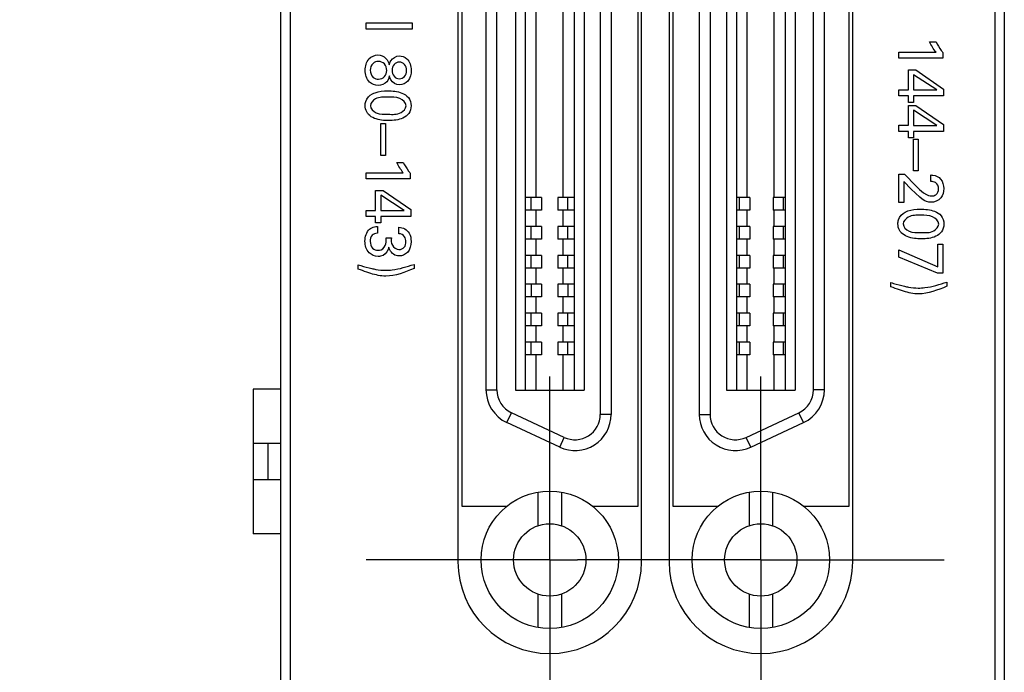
# Model space of a CAD drawing. Header units: inches. Extents: x 0.2 to 16.8, y 0.1 to 10.8.
# Tile 8 of 30: x 2.4 to 3.5, y 6.2 to 6.9. Entities that reach past the tile are written whole.
import ezdxf

# ---------------------------------------------------------------- set-up
doc = ezdxf.new("R2010")
doc.units = ezdxf.units.IN
doc.header["$LTSCALE"] = 0.935
doc.header["$MEASUREMENT"] = 0
doc.linetypes.add('CENTER', pattern=[0.6, 0.375, -0.075, 0.075, -0.075])
doc.layers.get('0').update_dxf_attribs({"linetype": 'CONTINUOUS'})
for name, color, linetype in [('02___PRT_ALL_AXES', 7, 'CONTINUOUS'), ('DEFAULT_1', 7, 'CENTER'), ('DIMENSIONS', 7, 'CONTINUOUS')]:
    doc.layers.add(name, color=color, linetype=linetype)
doc.styles.get("Standard").update_dxf_attribs({"font": 'txt', "width": 0.8})
doc.dimstyles.new('DIMSTYLE_1', dxfattribs={"dimtxt": 0.125, "dimasz": 0.18, "dimexe": 0.125, "dimexo": 0.0625, "dimgap": 0.0625, "dimtad": 0, "dimtih": 1, "dimtoh": 1, "dimzin": 4, "dimdsep": 46, "dimtxsty": 'STANDARD', "dimblk": '_FILLED', "dimblk1": '_FILLED', "dimblk2": '_FILLED', "dimcen": 0.09, "dimadec": 0, "dimazin": 0, "dimtp": 0.001, "dimtm": 0.001, "dimtfac": 1, "dimtofl": 0, "dimtmove": 0, "dimatfit": 3, "dimldrblk": '_FILLED', "dimfxl": 1, "dimtolj": 1, "dimtzin": 4, "dimarcsym": 0})

# ---------------------------------------------------------------- blocks, each defined once
blk = doc.blocks.new('_FILLED')
at = {"color": 0, "linetype": 'BYBLOCK'}
blk.add_solid([(0, 0), (-1, 0.1736), (-1, -0.1736)], dxfattribs=at)
blk = doc.blocks.new('*D10')
at = {"layer": 'DIMENSIONS', "color": 2, "linetype": 'CONTINUOUS'}
for p, q in [((2.892, 7.0838), (1.8141, 7.0838)), ((1.9391, 7.0838), (1.9391, 6.3458)), ((1.9391, 5.3578), (1.9391, 6.0958)), ((2.8802, 5.3578), (1.8141, 5.3578))]:
    blk.add_line(p, q, dxfattribs=at)
at = {"layer": 'DIMENSIONS', "color": 2, "linetype": 'CONTINUOUS', "xscale": 0.18, "yscale": 0.18, "zscale": 0.18}
for p, rotation in [((1.9391, 7.0838), 90), ((1.9391, 5.3578), 270)]:
    blk.add_blockref('_FILLED', p, dxfattribs=dict(at, rotation=rotation))
at = {"layer": 'DIMENSIONS', "color": 2, "linetype": 'CONTINUOUS', "insert": (1.9391, 6.2833), "char_height": 0.125, "width": 1.125, "attachment_point": 2, "line_spacing_factor": 0.9}
blk.add_mtext('1.73{\\Ftxt.shx;\\W1.000000;\\H0.125000; }[43.8]', dxfattribs=at)

msp = doc.modelspace()

# ---------------------------------------------------------------- linework, layer by layer
at = {"color": 7, "linetype": 'CONTINUOUS'}
for p, q in [((2.7192, 3.4814), (2.7192, 8.6191)), ((3.5072, 3.4814), (3.5072, 8.6191)), ((2.7292, 8.5891), (2.7292, 4.5191)), ((3.4972, 4.5191), (3.4972, 8.5891)), ((2.912, 7.8248), (2.912, 6.3398)), ((3.112, 6.3398), (3.112, 7.8248)), ((3.142, 7.8248), (3.142, 6.3398)), ((3.342, 6.3398), (3.342, 7.8248)), ((3.0671, 7.6675), (3.0671, 6.5002)), ((3.0789, 7.6675), (3.0789, 6.5002)), ((3.1749, 7.6675), (3.1749, 6.5002)), ((3.1868, 7.6675), (3.1868, 6.5002)), ((2.9427, 6.527), (2.9427, 7.6407)), ((2.9545, 6.527), (2.9545, 7.6407)), ((2.9746, 7.6409), (2.9746, 6.5267)), ((2.9854, 7.6409), (2.9854, 6.5267)), ((3.0385, 7.6409), (3.0385, 6.5267)), ((3.0494, 7.6409), (3.0494, 6.5267)), ((3.2045, 7.6409), (3.2045, 6.5267)), ((3.2153, 7.6409), (3.2153, 6.5267)), ((3.2684, 7.6409), (3.2684, 6.5267)), ((3.2793, 7.6409), (3.2793, 6.5267)), ((3.2994, 6.527), (3.2994, 7.6407)), ((3.3112, 6.527), (3.3112, 7.6407)), ((2.9972, 6.7364), (2.9972, 7.4313)), ((3.0267, 6.7364), (3.0267, 7.4313)), ((3.2271, 6.7364), (3.2271, 7.4313)), ((3.2566, 6.7364), (3.2566, 7.4313)), ((3.003, 6.7364), (2.9854, 6.7364)), ((2.9919, 6.7226), (2.9919, 6.7364)), ((3.003, 6.7364), (3.003, 6.7226)), ((3.0207, 6.7364), (3.0207, 6.7226)), ((3.0385, 6.7364), (3.0207, 6.7364)), ((3.0318, 6.7226), (3.0318, 6.7364)), ((3.2299, 6.7364), (3.2153, 6.7364)), ((3.2188, 6.7226), (3.2188, 6.7364)), ((3.2299, 6.7364), (3.2299, 6.7226)), ((3.2555, 6.7364), (3.2555, 6.7226)), ((3.2684, 6.7364), (3.2555, 6.7364)), ((3.2665, 6.7226), (3.2665, 6.7364)), ((3.003, 6.7226), (2.9854, 6.7226)), ((2.9972, 6.7049), (2.9972, 6.7226)), ((3.0385, 6.7226), (3.0207, 6.7226)), ((3.0267, 6.7049), (3.0267, 6.7226)), ((3.2299, 6.7226), (3.2153, 6.7226)), ((3.2271, 6.7049), (3.2271, 6.7226)), ((3.2684, 6.7226), (3.2555, 6.7226)), ((3.2566, 6.7049), (3.2566, 6.7226)), ((3.003, 6.7049), (2.9854, 6.7049)), ((2.9919, 6.6911), (2.9919, 6.7049)), ((3.003, 6.7049), (3.003, 6.6911)), ((3.0207, 6.7049), (3.0207, 6.6911)), ((3.0385, 6.7049), (3.0207, 6.7049)), ((3.0318, 6.6911), (3.0318, 6.7049)), ((3.2299, 6.7049), (3.2153, 6.7049)), ((3.2188, 6.6911), (3.2188, 6.7049)), ((3.2299, 6.7049), (3.2299, 6.6911)), ((3.2555, 6.7049), (3.2555, 6.6911)), ((3.2684, 6.7049), (3.2555, 6.7049)), ((3.2665, 6.6911), (3.2665, 6.7049)), ((3.003, 6.6911), (2.9854, 6.6911)), ((2.9972, 6.6734), (2.9972, 6.6911)), ((3.0385, 6.6911), (3.0207, 6.6911)), ((3.0267, 6.6734), (3.0267, 6.6911)), ((3.2299, 6.6911), (3.2153, 6.6911)), ((3.2271, 6.6734), (3.2271, 6.6911)), ((3.2684, 6.6911), (3.2555, 6.6911)), ((3.2566, 6.6734), (3.2566, 6.6911)), ((3.003, 6.6734), (2.9854, 6.6734)), ((2.9919, 6.6596), (2.9919, 6.6734)), ((3.003, 6.6734), (3.003, 6.6596)), ((3.0207, 6.6734), (3.0207, 6.6596)), ((3.0385, 6.6734), (3.0207, 6.6734)), ((3.0318, 6.6596), (3.0318, 6.6734)), ((3.2299, 6.6734), (3.2153, 6.6734)), ((3.2188, 6.6596), (3.2188, 6.6734)), ((3.2299, 6.6734), (3.2299, 6.6596)), ((3.2555, 6.6734), (3.2555, 6.6596)), ((3.2684, 6.6734), (3.2555, 6.6734)), ((3.2665, 6.6596), (3.2665, 6.6734)), ((3.003, 6.6596), (2.9854, 6.6596)), ((2.9972, 6.6419), (2.9972, 6.6596)), ((3.0385, 6.6596), (3.0207, 6.6596)), ((3.0267, 6.6419), (3.0267, 6.6596)), ((3.2299, 6.6596), (3.2153, 6.6596)), ((3.2271, 6.6419), (3.2271, 6.6596)), ((3.2684, 6.6596), (3.2555, 6.6596)), ((3.2566, 6.6419), (3.2566, 6.6596)), ((3.0032, 6.6419), (2.9854, 6.6419)), ((2.9921, 6.6281), (2.9921, 6.6419)), ((3.0032, 6.6419), (3.0032, 6.6281)), ((3.0209, 6.6419), (3.0209, 6.6281)), ((3.0385, 6.6419), (3.0209, 6.6419)), ((3.032, 6.6281), (3.032, 6.6419)), ((3.2299, 6.6419), (3.2153, 6.6419)), ((3.2188, 6.6281), (3.2188, 6.6419)), ((3.2299, 6.6419), (3.2299, 6.6281)), ((3.2555, 6.6419), (3.2555, 6.6281)), ((3.2684, 6.6419), (3.2555, 6.6419)), ((3.2665, 6.6281), (3.2665, 6.6419)), ((3.0032, 6.6281), (2.9854, 6.6281)), ((2.9972, 6.6104), (2.9972, 6.6281)), ((3.0385, 6.6281), (3.0209, 6.6281)), ((3.0267, 6.6104), (3.0267, 6.6281)), ((3.2299, 6.6281), (3.2153, 6.6281)), ((3.2271, 6.6104), (3.2271, 6.6281)), ((3.2684, 6.6281), (3.2555, 6.6281)), ((3.2566, 6.6104), (3.2566, 6.6281)), ((3.003, 6.6104), (2.9854, 6.6104)), ((2.9919, 6.5966), (2.9919, 6.6104)), ((3.003, 6.6104), (3.003, 6.5966)), ((3.0207, 6.6104), (3.0207, 6.5966)), ((3.0385, 6.6104), (3.0207, 6.6104)), ((3.0318, 6.5966), (3.0318, 6.6104)), ((3.2299, 6.6104), (3.2153, 6.6104)), ((3.2188, 6.5966), (3.2188, 6.6104)), ((3.2299, 6.6104), (3.2299, 6.5966)), ((3.2555, 6.6104), (3.2555, 6.5966)), ((3.2684, 6.6104), (3.2555, 6.6104)), ((3.2665, 6.5966), (3.2665, 6.6104)), ((3.003, 6.5966), (2.9854, 6.5966)), ((2.9972, 6.5789), (2.9972, 6.5966)), ((3.0385, 6.5966), (3.0207, 6.5966)), ((3.0267, 6.5789), (3.0267, 6.5966)), ((3.2299, 6.5966), (3.2153, 6.5966)), ((3.2271, 6.5789), (3.2271, 6.5966)), ((3.2684, 6.5966), (3.2555, 6.5966)), ((3.2566, 6.5789), (3.2566, 6.5966)), ((3.003, 6.5789), (2.9854, 6.5789)), ((2.9919, 6.5651), (2.9919, 6.5789)), ((3.003, 6.5789), (3.003, 6.5651)), ((3.0207, 6.5789), (3.0207, 6.5651)), ((3.0385, 6.5789), (3.0207, 6.5789)), ((3.0318, 6.5651), (3.0318, 6.5789)), ((3.2299, 6.5789), (3.2153, 6.5789)), ((3.2188, 6.5651), (3.2188, 6.5789)), ((3.2299, 6.5789), (3.2299, 6.5651)), ((3.2555, 6.5789), (3.2555, 6.5651)), ((3.2684, 6.5789), (3.2555, 6.5789)), ((3.2665, 6.5651), (3.2665, 6.5789)), ((3.003, 6.5651), (2.9854, 6.5651)), ((2.9972, 6.5267), (2.9972, 6.5651)), ((3.0385, 6.5651), (3.0207, 6.5651)), ((3.0267, 6.5267), (3.0267, 6.5651)), ((3.2299, 6.5651), (3.2153, 6.5651)), ((3.2271, 6.5267), (3.2271, 6.5651)), ((3.2684, 6.5651), (3.2555, 6.5651)), ((3.2566, 6.5267), (3.2566, 6.5651)), ((2.6891, 6.5275), (2.6891, 6.37)), ((2.7192, 6.5275), (2.6891, 6.5275)), ((2.9427, 6.527), (2.9545, 6.527)), ((2.9746, 6.5267), (3.0494, 6.5267)), ((3.2045, 6.5267), (3.2793, 6.5267)), ((3.3112, 6.527), (3.2994, 6.527)), ((2.9654, 6.4913), (2.9704, 6.502)), ((3.0279, 6.4752), (2.9704, 6.502)), ((3.0789, 6.5002), (3.0671, 6.5002)), ((3.1749, 6.5002), (3.1868, 6.5002)), ((3.226, 6.4752), (3.2834, 6.502)), ((3.2884, 6.4913), (3.2834, 6.502)), ((3.0229, 6.4645), (2.9654, 6.4913)), ((3.231, 6.4645), (3.2884, 6.4913)), ((2.7192, 6.4685), (2.6891, 6.4685)), ((2.7049, 6.4685), (2.7049, 6.4291)), ((3.0229, 6.4645), (3.0279, 6.4752)), ((3.231, 6.4645), (3.226, 6.4752)), ((2.7192, 6.4291), (2.6891, 6.4291)), ((2.9992, 6.4154), (2.9992, 6.3789)), ((3.0247, 6.4154), (3.0247, 6.3789)), ((3.2291, 6.4154), (3.2291, 6.3789)), ((3.2547, 6.4154), (3.2547, 6.3789)), ((2.7192, 6.37), (2.6891, 6.37)), ((2.9992, 6.3045), (2.9992, 6.268)), ((3.0247, 6.3045), (3.0247, 6.268)), ((3.2291, 6.3045), (3.2291, 6.268)), ((3.2547, 6.3045), (3.2547, 6.268))]:
    msp.add_line(p, q, dxfattribs=at)
at = {"color": 40, "linetype": 'CONTINUOUS'}
for p, q in [((2.812, 6.9197), (2.812, 6.9267)), ((2.812, 6.9267), (2.8621, 6.9267)), ((2.8621, 6.9197), (2.812, 6.9197)), ((2.8621, 6.9267), (2.8621, 6.9197)), ((3.4258, 6.9058), (3.4328, 6.9058)), ((3.3922, 6.888), (3.3922, 6.8946)), ((3.3922, 6.8946), (3.4328, 6.8946)), ((3.4403, 6.888), (3.3922, 6.888)), ((3.4403, 6.8942), (3.4403, 6.888)), ((3.4027, 6.8537), (3.4027, 6.8753)), ((3.4027, 6.8753), (3.4109, 6.8753)), ((3.4109, 6.8753), (3.441, 6.8545)), ((3.4083, 6.8701), (3.4083, 6.8535)), ((3.4337, 6.8535), (3.4083, 6.8701)), ((3.3922, 6.847), (3.3922, 6.8537)), ((3.3922, 6.8537), (3.4027, 6.8537)), ((3.4083, 6.8535), (3.4337, 6.8535)), ((3.441, 6.8545), (3.441, 6.847)), ((3.4027, 6.847), (3.3922, 6.847)), ((3.4027, 6.84), (3.4027, 6.847)), ((3.4083, 6.847), (3.4083, 6.84)), ((3.441, 6.847), (3.4083, 6.847)), ((3.4083, 6.84), (3.4027, 6.84)), ((3.4027, 6.8151), (3.4027, 6.8367)), ((3.4027, 6.8367), (3.4109, 6.8367)), ((3.4109, 6.8367), (3.441, 6.8159)), ((3.4083, 6.8315), (3.4083, 6.8148)), ((3.4337, 6.8148), (3.4083, 6.8315)), ((2.828, 6.7822), (2.828, 6.817)), ((2.828, 6.817), (2.833, 6.817)), ((2.833, 6.817), (2.833, 6.7822)), ((3.3922, 6.8084), (3.3922, 6.8151)), ((3.3922, 6.8151), (3.4027, 6.8151)), ((3.4083, 6.8148), (3.4337, 6.8148)), ((3.441, 6.8159), (3.441, 6.8084)), ((3.4027, 6.8084), (3.3922, 6.8084)), ((3.4027, 6.8014), (3.4027, 6.8084)), ((3.4083, 6.8014), (3.4027, 6.8014)), ((3.4083, 6.8084), (3.4083, 6.8014)), ((3.441, 6.8084), (3.4083, 6.8084)), ((3.4083, 6.7653), (3.4083, 6.8001)), ((3.4083, 6.8001), (3.4133, 6.8001)), ((3.4133, 6.8001), (3.4133, 6.7653)), ((2.833, 6.7822), (2.828, 6.7822)), ((2.8455, 6.7746), (2.8525, 6.7746)), ((2.812, 6.7567), (2.812, 6.7634)), ((2.812, 6.7634), (2.8525, 6.7634)), ((2.8601, 6.7567), (2.812, 6.7567)), ((2.8601, 6.7629), (2.8601, 6.7567)), ((3.3922, 6.7311), (3.3922, 6.7617)), ((3.3922, 6.7617), (3.3986, 6.7617)), ((3.3986, 6.7617), (3.4109, 6.7491)), ((3.4133, 6.7653), (3.4083, 6.7653)), ((3.4272, 6.7537), (3.4272, 6.761)), ((3.3977, 6.7539), (3.3977, 6.7311)), ((3.4057, 6.7455), (3.3977, 6.7539)), ((2.8224, 6.7224), (2.8224, 6.7441)), ((2.8224, 6.7441), (2.8307, 6.7441)), ((2.828, 6.7388), (2.828, 6.7222)), ((2.8534, 6.7222), (2.828, 6.7388)), ((2.8307, 6.7441), (2.8607, 6.7232)), ((3.4152, 6.7366), (3.4057, 6.7455)), ((3.3977, 6.7311), (3.3922, 6.7311)), ((2.812, 6.7157), (2.812, 6.7224)), ((2.812, 6.7224), (2.8224, 6.7224)), ((2.8224, 6.7157), (2.812, 6.7157)), ((2.8224, 6.7087), (2.8224, 6.7157)), ((2.828, 6.7222), (2.8534, 6.7222)), ((2.828, 6.7157), (2.828, 6.7087)), ((2.8607, 6.7157), (2.828, 6.7157)), ((2.8607, 6.7232), (2.8607, 6.7157)), ((2.828, 6.7087), (2.8224, 6.7087)), ((2.8243, 6.7048), (2.8243, 6.6974)), ((2.8478, 6.697), (2.8478, 6.704)), ((2.8339, 6.6926), (2.8395, 6.6926)), ((3.4346, 6.661), (3.4346, 6.6857)), ((3.4346, 6.6857), (3.4403, 6.6857)), ((3.4403, 6.6857), (3.4403, 6.6539)), ((3.3922, 6.6716), (3.3922, 6.6794)), ((3.3922, 6.6794), (3.4346, 6.661)), ((3.4345, 6.6539), (3.3922, 6.6716)), ((2.8034, 6.6585), (2.8034, 6.6631)), ((2.8642, 6.6635), (2.8642, 6.659)), ((3.4403, 6.6539), (3.4345, 6.6539)), ((3.3837, 6.6392), (3.3837, 6.6438)), ((3.4445, 6.6442), (3.4445, 6.6397))]:
    msp.add_line(p, q, dxfattribs=at)
at = {"color": 7, "linetype": 'CONTINUOUS'}
for centre, radius in [((3.012, 6.3417), 0.0748), ((3.2419, 6.3417), 0.0748), ((3.012, 6.3417), 0.0394), ((3.2419, 6.3417), 0.0394)]:
    msp.add_circle(centre, radius, dxfattribs=at)
for centre, radius, start, end in [((2.982, 6.527), 0.0394, 180, 245), ((2.982, 6.527), 0.0276, 180, 245), ((3.2718, 6.527), 0.0276, 295, 360), ((3.2718, 6.527), 0.0394, 295, 360), ((3.0395, 6.5002), 0.0394, 245, 360), ((3.0395, 6.5002), 0.0276, 245, 360), ((3.2143, 6.5002), 0.0394, 180, 295), ((3.2143, 6.5002), 0.0276, 180, 295), ((3.012, 6.3398), 0.1, 180, 360), ((3.242, 6.3398), 0.1, 180, 360)]:
    msp.add_arc(centre, radius, start, end, dxfattribs=at)
at = {"color": 40, "linetype": 'CONTINUOUS'}
for points in [[(3.4328, 6.8946), (3.4299, 6.898), (3.4277, 6.9019), (3.4258, 6.9058)], [(2.8111, 6.8749), (2.8111, 6.8793), (2.8122, 6.8841), (2.8151, 6.8874)], [(2.8151, 6.8874), (2.8175, 6.8899), (2.8213, 6.8916), (2.8248, 6.8916)], [(2.8248, 6.8916), (2.828, 6.8916), (2.8315, 6.8902), (2.8336, 6.8879)], [(2.8336, 6.8879), (2.8355, 6.8861), (2.8365, 6.8835), (2.8373, 6.881)], [(2.8525, 6.7634), (2.8497, 6.7668), (2.8474, 6.7706), (2.8455, 6.7746)], [(3.4378, 6.7565), (3.4401, 6.7537), (3.4412, 6.7498), (3.4412, 6.7461)], [(3.4109, 6.7491), (3.4135, 6.7464), (3.4162, 6.7439), (3.4192, 6.7416)], [(2.8108, 6.6887), (2.8108, 6.6934), (2.8122, 6.6989), (2.8158, 6.7019)], [(2.8335, 6.686), (2.8339, 6.6881), (2.8339, 6.6904), (2.8339, 6.6926)], [(2.8334, 6.6508), (2.8279, 6.6508), (2.8224, 6.652), (2.8172, 6.6536)], [(2.8642, 6.659), (2.8544, 6.655), (2.844, 6.6508), (2.8334, 6.6508)], [(3.4445, 6.6397), (3.4346, 6.6357), (3.4243, 6.6314), (3.4136, 6.6314)], [(3.4136, 6.6314), (3.4082, 6.6314), (3.4027, 6.6327), (3.3974, 6.6343)]]:
    msp.add_open_spline(points, degree=3, dxfattribs=at)
for points, knots in [([(3.4328, 6.9058), (3.4344, 6.9026), (3.4369, 6.8986), (3.4397, 6.8949), (3.4403, 6.8942)], [0, 0, 0, 0, 0.787871, 1, 1, 1, 1]), ([(2.8373, 6.881), (2.8376, 6.8824), (2.8392, 6.8873), (2.8445, 6.8906), (2.848, 6.8906)], [0, 0, 0, 0, 0.297256, 1, 1, 1, 1]), ([(2.848, 6.8906), (2.8509, 6.8906), (2.8587, 6.8878), (2.8612, 6.8795), (2.8612, 6.8751)], [0, 0, 0, 0, 0.393222, 1, 1, 1, 1]), ([(2.8252, 6.8584), (2.8218, 6.8584), (2.8134, 6.8615), (2.8111, 6.8704), (2.8111, 6.8749)], [0, 0, 0, 0, 0.430849, 1, 1, 1, 1]), ([(2.8254, 6.8846), (2.8234, 6.8846), (2.8183, 6.8829), (2.8166, 6.8776), (2.8166, 6.8749)], [0, 0, 0, 0, 0.433953, 1, 1, 1, 1]), ([(2.8166, 6.8749), (2.8166, 6.8721), (2.8184, 6.8667), (2.8236, 6.8653), (2.8256, 6.8653)], [0, 0, 0, 0, 0.573892, 1, 1, 1, 1]), ([(2.8345, 6.8748), (2.8345, 6.8773), (2.8329, 6.8825), (2.8278, 6.8846), (2.8254, 6.8846)], [0, 0, 0, 0, 0.521373, 1, 1, 1, 1]), ([(2.8256, 6.8653), (2.828, 6.8653), (2.833, 6.8673), (2.8345, 6.8724), (2.8345, 6.8748)], [0, 0, 0, 0, 0.491318, 1, 1, 1, 1]), ([(2.8482, 6.8839), (2.8461, 6.8839), (2.8416, 6.8818), (2.8404, 6.8772), (2.8404, 6.875)], [0, 0, 0, 0, 0.481316, 1, 1, 1, 1]), ([(2.8404, 6.875), (2.8404, 6.8727), (2.8415, 6.8679), (2.8461, 6.8657), (2.8482, 6.8657)], [0, 0, 0, 0, 0.525825, 1, 1, 1, 1]), ([(2.856, 6.8748), (2.856, 6.8771), (2.8549, 6.8818), (2.8503, 6.8839), (2.8482, 6.8839)], [0, 0, 0, 0, 0.519808, 1, 1, 1, 1]), ([(2.8482, 6.8657), (2.8502, 6.8657), (2.8548, 6.8676), (2.856, 6.8724), (2.856, 6.8748)], [0, 0, 0, 0, 0.461308, 1, 1, 1, 1]), ([(2.8612, 6.8751), (2.8612, 6.8709), (2.8596, 6.8627), (2.8517, 6.8591), (2.8483, 6.8591)], [0, 0, 0, 0, 0.550297, 1, 1, 1, 1]), ([(2.8374, 6.8689), (2.8368, 6.8666), (2.8349, 6.861), (2.8286, 6.8584), (2.8252, 6.8584)], [0, 0, 0, 0, 0.405195, 1, 1, 1, 1]), ([(2.8483, 6.8591), (2.8447, 6.8591), (2.8392, 6.8623), (2.8377, 6.8673), (2.8374, 6.8689)], [0, 0, 0, 0, 0.699239, 1, 1, 1, 1]), ([(2.811, 6.8365), (2.811, 6.838), (2.8117, 6.8432), (2.8156, 6.8477), (2.819, 6.8494)], [0, 0, 0, 0, 0.285081, 1, 1, 1, 1]), ([(2.8358, 6.8458), (2.8312, 6.8458), (2.8233, 6.8464), (2.8168, 6.8395), (2.8168, 6.8364)], [0, 0, 0, 0, 0.596574, 1, 1, 1, 1]), ([(2.819, 6.8494), (2.8199, 6.8498), (2.825, 6.852), (2.8308, 6.8525), (2.8355, 6.8525)], [0, 0, 0, 0, 0.175068, 1, 1, 1, 1]), ([(2.8355, 6.8525), (2.8407, 6.8525), (2.8489, 6.8519), (2.8591, 6.8459), (2.861, 6.8395), (2.861, 6.8364)], [0, 0, 0, 0, 0.464273, 0.719406, 1, 1, 1, 1]), ([(2.8555, 6.8363), (2.8555, 6.8397), (2.848, 6.8465), (2.8402, 6.8458), (2.8358, 6.8458)], [0, 0, 0, 0, 0.439102, 1, 1, 1, 1]), ([(2.8147, 6.8269), (2.8139, 6.8277), (2.8118, 6.8305), (2.811, 6.8341), (2.811, 6.8365)], [0, 0, 0, 0, 0.3123, 1, 1, 1, 1]), ([(2.8168, 6.8364), (2.8168, 6.8331), (2.8239, 6.8265), (2.8316, 6.827), (2.8359, 6.827)], [0, 0, 0, 0, 0.436618, 1, 1, 1, 1]), ([(2.8359, 6.827), (2.8407, 6.827), (2.8488, 6.8262), (2.8555, 6.8332), (2.8555, 6.8363)], [0, 0, 0, 0, 0.607795, 1, 1, 1, 1]), ([(2.861, 6.8364), (2.861, 6.8334), (2.8595, 6.8274), (2.8501, 6.8209), (2.8418, 6.8202), (2.8366, 6.8202)], [0, 0, 0, 0, 0.273506, 0.516352, 1, 1, 1, 1]), ([(2.8366, 6.8202), (2.834, 6.8202), (2.8264, 6.8205), (2.8182, 6.8231), (2.8147, 6.8269)], [0, 0, 0, 0, 0.330265, 1, 1, 1, 1]), ([(2.8525, 6.7746), (2.8542, 6.7713), (2.8566, 6.7673), (2.8594, 6.7637), (2.8601, 6.7629)], [0, 0, 0, 0, 0.787651, 1, 1, 1, 1]), ([(3.4272, 6.761), (3.4279, 6.7609), (3.4318, 6.7608), (3.4357, 6.7589), (3.4378, 6.7565)], [0, 0, 0, 0, 0.184484, 1, 1, 1, 1]), ([(3.4356, 6.7458), (3.4356, 6.7484), (3.4334, 6.7532), (3.4289, 6.7537), (3.4272, 6.7537)], [0, 0, 0, 0, 0.606163, 1, 1, 1, 1]), ([(3.4412, 6.7461), (3.4412, 6.7425), (3.4394, 6.7343), (3.4311, 6.7312), (3.4272, 6.7312)], [0, 0, 0, 0, 0.474384, 1, 1, 1, 1]), ([(3.4278, 6.7381), (3.4294, 6.7381), (3.4338, 6.7389), (3.4356, 6.7434), (3.4356, 6.7458)], [0, 0, 0, 0, 0.411451, 1, 1, 1, 1]), ([(3.4272, 6.7312), (3.4264, 6.7312), (3.4219, 6.7313), (3.4181, 6.7343), (3.4152, 6.7366)], [0, 0, 0, 0, 0.167907, 1, 1, 1, 1]), ([(3.4192, 6.7416), (3.42, 6.741), (3.4226, 6.7393), (3.4257, 6.7381), (3.4278, 6.7381)], [0, 0, 0, 0, 0.332727, 1, 1, 1, 1]), ([(3.3913, 6.7077), (3.3913, 6.7092), (3.3919, 6.7144), (3.3959, 6.7189), (3.3993, 6.7206)], [0, 0, 0, 0, 0.284994, 1, 1, 1, 1]), ([(3.4161, 6.717), (3.4115, 6.717), (3.4036, 6.7176), (3.397, 6.7107), (3.397, 6.7076)], [0, 0, 0, 0, 0.596544, 1, 1, 1, 1]), ([(3.3993, 6.7206), (3.4001, 6.721), (3.4053, 6.7232), (3.4111, 6.7237), (3.4157, 6.7237)], [0, 0, 0, 0, 0.174896, 1, 1, 1, 1]), ([(3.4157, 6.7237), (3.4209, 6.7237), (3.4292, 6.7231), (3.4394, 6.7171), (3.4413, 6.7107), (3.4413, 6.7076)], [0, 0, 0, 0, 0.464332, 0.719422, 1, 1, 1, 1]), ([(3.4357, 6.7075), (3.4357, 6.7109), (3.4283, 6.7176), (3.4205, 6.717), (3.4161, 6.717)], [0, 0, 0, 0, 0.439203, 1, 1, 1, 1]), ([(2.8158, 6.7019), (2.8165, 6.7026), (2.819, 6.7043), (2.8222, 6.7047), (2.8243, 6.7048)], [0, 0, 0, 0, 0.308297, 1, 1, 1, 1]), ([(2.8478, 6.704), (2.8521, 6.7039), (2.8599, 6.6994), (2.861, 6.6916), (2.861, 6.6885)], [0, 0, 0, 0, 0.578816, 1, 1, 1, 1]), ([(3.3949, 6.6981), (3.3942, 6.6989), (3.3921, 6.7017), (3.3913, 6.7053), (3.3913, 6.7077)], [0, 0, 0, 0, 0.312419, 1, 1, 1, 1]), ([(3.397, 6.7076), (3.397, 6.7043), (3.4042, 6.6977), (3.4119, 6.6982), (3.4162, 6.6982)], [0, 0, 0, 0, 0.43672, 1, 1, 1, 1]), ([(3.4162, 6.6982), (3.421, 6.6982), (3.4291, 6.6973), (3.4357, 6.7044), (3.4357, 6.7075)], [0, 0, 0, 0, 0.607733, 1, 1, 1, 1]), ([(3.4413, 6.7076), (3.4413, 6.7046), (3.4398, 6.6986), (3.4303, 6.6921), (3.4221, 6.6914), (3.4168, 6.6914)], [0, 0, 0, 0, 0.273508, 0.516352, 1, 1, 1, 1]), ([(2.8243, 6.6974), (2.8223, 6.6975), (2.8175, 6.6958), (2.8165, 6.6909), (2.8165, 6.6886)], [0, 0, 0, 0, 0.463272, 1, 1, 1, 1]), ([(2.8395, 6.6926), (2.8392, 6.6899), (2.8392, 6.6838), (2.845, 6.6798), (2.8478, 6.6798)], [0, 0, 0, 0, 0.491072, 1, 1, 1, 1]), ([(2.8554, 6.6882), (2.8554, 6.6902), (2.8545, 6.6946), (2.8501, 6.6968), (2.8478, 6.697)], [0, 0, 0, 0, 0.454485, 1, 1, 1, 1]), ([(3.4168, 6.6914), (3.4143, 6.6914), (3.4066, 6.6917), (3.3985, 6.6943), (3.3949, 6.6981)], [0, 0, 0, 0, 0.330114, 1, 1, 1, 1]), ([(2.825, 6.6721), (2.8215, 6.6721), (2.8132, 6.6757), (2.8108, 6.6843), (2.8108, 6.6887)], [0, 0, 0, 0, 0.439788, 1, 1, 1, 1]), ([(2.8165, 6.6886), (2.8165, 6.686), (2.8179, 6.6808), (2.8229, 6.679), (2.825, 6.679)], [0, 0, 0, 0, 0.553672, 1, 1, 1, 1]), ([(2.825, 6.679), (2.8262, 6.679), (2.8301, 6.6795), (2.8329, 6.6833), (2.8335, 6.686)], [0, 0, 0, 0, 0.294468, 1, 1, 1, 1]), ([(2.8366, 6.6823), (2.8361, 6.6788), (2.8326, 6.6731), (2.8269, 6.6721), (2.825, 6.6721)], [0, 0, 0, 0, 0.651353, 1, 1, 1, 1]), ([(2.848, 6.6727), (2.8469, 6.6727), (2.8417, 6.6734), (2.8375, 6.6784), (2.8366, 6.6823)], [0, 0, 0, 0, 0.209351, 1, 1, 1, 1]), ([(2.8478, 6.6798), (2.8499, 6.6798), (2.8546, 6.6814), (2.8554, 6.6862), (2.8554, 6.6882)], [0, 0, 0, 0, 0.501065, 1, 1, 1, 1]), ([(2.861, 6.6885), (2.861, 6.6843), (2.859, 6.6761), (2.8512, 6.6727), (2.848, 6.6727)], [0, 0, 0, 0, 0.55911, 1, 1, 1, 1]), ([(2.8034, 6.6631), (2.8044, 6.6628), (2.8092, 6.6613), (2.8142, 6.6599), (2.8182, 6.659)], [0, 0, 0, 0, 0.19471, 1, 1, 1, 1]), ([(2.8332, 6.6571), (2.8356, 6.6571), (2.8462, 6.6578), (2.8564, 6.6611), (2.8642, 6.6635)], [0, 0, 0, 0, 0.224634, 1, 1, 1, 1]), ([(2.8172, 6.6536), (2.8157, 6.6541), (2.8111, 6.6556), (2.8065, 6.6573), (2.8034, 6.6585)], [0, 0, 0, 0, 0.31432, 1, 1, 1, 1]), ([(2.8182, 6.659), (2.8197, 6.6587), (2.8246, 6.6576), (2.8297, 6.6571), (2.8332, 6.6571)], [0, 0, 0, 0, 0.29691, 1, 1, 1, 1]), ([(3.3837, 6.6438), (3.3846, 6.6435), (3.3895, 6.6419), (3.3945, 6.6406), (3.3985, 6.6397)], [0, 0, 0, 0, 0.194586, 1, 1, 1, 1]), ([(3.3974, 6.6343), (3.396, 6.6347), (3.3913, 6.6363), (3.3868, 6.638), (3.3837, 6.6392)], [0, 0, 0, 0, 0.314351, 1, 1, 1, 1]), ([(3.3985, 6.6397), (3.3999, 6.6394), (3.4049, 6.6383), (3.4099, 6.6378), (3.4135, 6.6378)], [0, 0, 0, 0, 0.297311, 1, 1, 1, 1]), ([(3.4135, 6.6378), (3.4159, 6.6378), (3.4265, 6.6385), (3.4367, 6.6418), (3.4445, 6.6442)], [0, 0, 0, 0, 0.224679, 1, 1, 1, 1])]:
    msp.add_open_spline(points, degree=3, knots=knots, dxfattribs=at)
at = {"layer": '02___PRT_ALL_AXES', "color": 7, "linetype": 'CONTINUOUS'}
for p, q in [((2.9162, 7.7661), (2.9162, 6.4001)), ((3.1082, 6.4001), (3.1082, 7.7661)), ((3.1462, 7.7661), (3.1462, 6.4001)), ((3.3382, 6.4001), (3.3382, 7.7661)), ((2.9162, 6.4001), (2.9652, 6.4001)), ((3.0592, 6.4001), (3.1082, 6.4001)), ((3.1462, 6.4001), (3.1952, 6.4001)), ((3.2892, 6.4001), (3.3382, 6.4001))]:
    msp.add_line(p, q, dxfattribs=at)
at = {"layer": 'DEFAULT_1', "color": 7, "linetype": 'CENTER'}
for p, q in [((3.012, 6.3417), (3.012, 6.5415)), ((3.2419, 6.3417), (3.2419, 6.5415)), ((3.012, 6.3417), (2.8121, 6.3417)), ((3.012, 6.3417), (3.012, 6.1419)), ((3.012, 6.3417), (3.0421, 6.3417)), ((3.2419, 6.3417), (3.0421, 6.3417)), ((3.2419, 6.3417), (3.2419, 6.1419)), ((3.2419, 6.3417), (3.4417, 6.3417))]:
    msp.add_line(p, q, dxfattribs=at)

# ---------------------------------------------------------------- dimensions: what is measured, and where the dimension line sits
at = {"layer": 'DIMENSIONS', "color": 2, "linetype": 'CONTINUOUS'}
dim = msp.add_linear_dim(base=(1.9391, 7.0838), p1=(2.9427, 5.3578), p2=(2.9545, 7.0838), angle=90, dimstyle='DIMSTYLE_1', dxfattribs=at)
dim.commit()
dim.dimension.update_dxf_attribs({"geometry": '*D10', "text_midpoint": (1.9391, 6.2208), "dimtype": 160})

doc.saveas('drawing.dxf')
